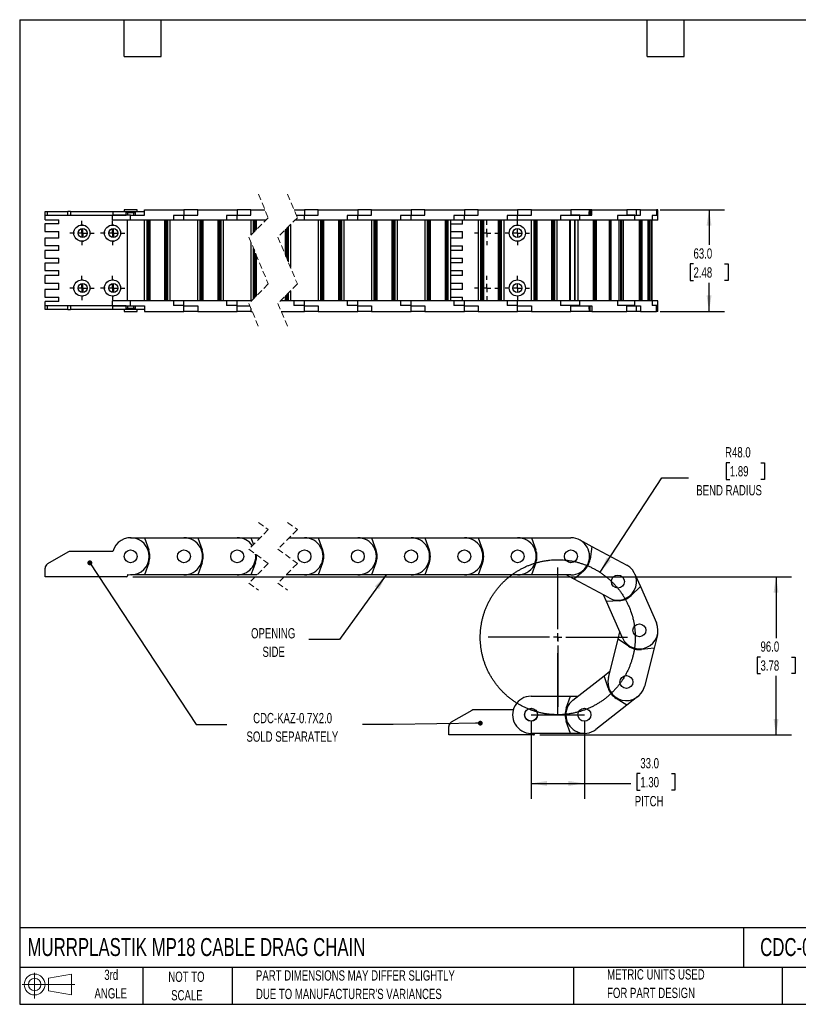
# Model space of a CAD drawing. Header units: millimetres. Extents: x 19 to 819, y 19 to 629.
# Tile 1 of 6: x 19 to 501, y 19 to 629. Entities that reach past the tile are written whole.
import ezdxf

# ---------------------------------------------------------------- set-up
doc = ezdxf.new("R2010")
doc.units = ezdxf.units.MM
doc.header["$LTSCALE"] = 3
doc.linetypes.add('CENTERX2', pattern=[20.32, 12.7, -2.54, 2.54, -2.54])
doc.linetypes.add('HIDDEN', pattern=[1.905, 1.27, -0.635])
doc.layers.add('CENTER', color=40, linetype='CENTERX2')
doc.layers.add('SLD-DEFPOINTS', color=7, linetype='Continuous')
doc.layers.add('DIMENSIONS', color=140, linetype='Continuous', lineweight=25)
doc.layers.add('TEXT', color=140, linetype='Continuous', lineweight=25)
doc.styles.add('SLDTEXTSTYLE0', font='TXT', dxfattribs={"width": 0.7})
doc.dimstyles.new('SLDDIMSTYLE0', dxfattribs={"dimtxt": 6.474023, "dimasz": 9.906, "dimexe": 0, "dimexo": 0.0625, "dimgap": 1.618506, "dimtad": 0, "dimtih": 1, "dimtoh": 1, "dimrnd": 1e-09, "dimzin": 4, "dimdsep": 46, "dimtxsty": 'SLDTEXTSTYLE0', "dimsah": 1, "dimcen": 0, "dimadec": 0, "dimazin": 1, "dimtfac": 1, "dimtofl": 0, "dimtmove": 0, "dimatfit": 3, "dimfxl": 0, "dimfrac": 2, "dimtolj": 1, "dimtzin": 12, "dimarcsym": 0})
doc.dimstyles.new('SLDDIMSTYLE1', dxfattribs={"dimtxt": 6.474023, "dimasz": 9.906, "dimexe": 0, "dimexo": 0.0625, "dimgap": 1.618506, "dimtad": 0, "dimtih": 1, "dimtoh": 1, "dimrnd": 1e-09, "dimzin": 4, "dimdsep": 46, "dimtxsty": 'SLDTEXTSTYLE0', "dimsah": 1, "dimcen": 0.09, "dimadec": 0, "dimazin": 1, "dimtfac": 1, "dimtofl": 0, "dimtmove": 0, "dimatfit": 3, "dimfxl": 0, "dimfrac": 2, "dimtolj": 1, "dimtzin": 12, "dimarcsym": 0})
doc.dimstyles.new('SLDDIMSTYLE2', dxfattribs={"dimtxt": 0.18, "dimasz": 3.048, "dimexe": 0, "dimexo": 0.0625, "dimgap": 0, "dimtad": 0, "dimtih": 1, "dimtoh": 1, "dimdec": 0, "dimrnd": 1e-09, "dimzin": 0, "dimdsep": 46, "dimtxsty": 'Standard', "dimblk1": 'DOT', "dimblk2": 'DOT', "dimsah": 1, "dimcen": 0.09, "dimadec": 0, "dimazin": 0, "dimtfac": 3.048, "dimtdec": 0, "dimtofl": 0, "dimtmove": 0, "dimatfit": 3, "dimldrblk": 'DOT', "dimfxl": 0, "dimfrac": 2, "dimtolj": 1, "dimtzin": 0, "dimarcsym": 0})
doc.dimstyles.new('SLDDIMSTYLE3', dxfattribs={"dimtxt": 0.18, "dimasz": 9.906, "dimexe": 0, "dimexo": 0.0625, "dimgap": 0, "dimtad": 0, "dimtih": 1, "dimtoh": 1, "dimdec": 0, "dimrnd": 1e-09, "dimzin": 0, "dimdsep": 46, "dimtxsty": 'Standard', "dimsah": 1, "dimcen": 0.09, "dimadec": 0, "dimazin": 0, "dimtfac": 9.906, "dimtdec": 0, "dimtofl": 0, "dimtmove": 0, "dimatfit": 3, "dimfxl": 0, "dimfrac": 2, "dimtolj": 1, "dimtzin": 0, "dimarcsym": 0})

# ---------------------------------------------------------------- blocks, each defined once
blk = doc.blocks.new('Block11')
at = {"color": 7, "linetype": 'Continuous', "lineweight": 18}
for p, q in [((7.77, 15.93), (7.77, 0)), ((16.44, 12.5), (30.53, 15.1)), ((16.44, 4.79), (16.44, 12.5)), ((30.53, 15.1), (30.53, 2.19)), ((0, 8.65), (32.62, 8.65)), ((16.44, 4.79), (30.53, 2.19))]:
    blk.add_line(p, q, dxfattribs=at)
for radius in [6.45, 3.86]:
    blk.add_circle((7.77, 8.65), radius, dxfattribs=at)
blk = doc.blocks.new('Block12')
at = {"layer": 'SLD-DEFPOINTS'}
blk.add_blockref('Block11', (0, 0), dxfattribs=at)
blk = doc.blocks.new('SW_BROKEN_VIEW_0')
at = {"color": 0, "linetype": 'CENTERX2'}
for p, q in [((16.5, 0), (16.5, 48)), ((0, 0), (33, 0))]:
    blk.add_line(p, q, dxfattribs=at)
at = {"color": 0}
blk.add_open_spline([(62.4, 62.03), (61.76, 64), (61.03, 65.93), (60.21, 67.83), (59.32, 69.69), (58.35, 71.51), (57.3, 73.29), (56.17, 75.02), (54.97, 76.7), (53.7, 78.33), (52.36, 79.9), (50.96, 81.42), (49.49, 82.87), (47.96, 84.26), (46.37, 85.58), (44.72, 86.83), (43.03, 88), (41.28, 89.11), (39.49, 90.14), (37.66, 91.09), (35.78, 91.96), (33.87, 92.75), (31.93, 93.45), (29.96, 94.07), (27.97, 94.61), (25.95, 95.06), (23.92, 95.42), (21.87, 95.7), (19.81, 95.89), (17.75, 95.98), (15.69, 95.99), (13.62, 95.91), (11.56, 95.75), (9.51, 95.49), (7.48, 95.14), (5.46, 94.71), (3.46, 94.19), (1.48, 93.59), (-0.47, 92.9), (-2.38, 92.13), (-4.26, 91.28), (-6.11, 90.34), (-7.91, 89.33), (-9.66, 88.24), (-11.37, 87.08), (-13.02, 85.85), (-14.63, 84.54), (-16.17, 83.17), (-17.65, 81.73), (-19.07, 80.23), (-20.42, 78.67), (-21.71, 77.05), (-22.92, 75.38), (-24.07, 73.66), (-25.13, 71.89), (-26.12, 70.08), (-27.03, 68.22), (-27.86, 66.33), (-28.61, 64.41), (-29.27, 62.45), (-29.85, 60.47), (-30.35, 58.46), (-30.75, 56.44), (-31.07, 54.4), (-31.3, 52.34), (-31.45, 50.28), (-31.5, 48.22), (-31.46, 46.15), (-31.34, 44.09), (-31.13, 42.04), (-30.83, 39.99), (-30.44, 37.96), (-29.96, 35.95), (-29.4, 33.97), (-28.76, 32), (-28.03, 30.07), (-27.21, 28.17), (-26.32, 26.31), (-25.35, 24.49), (-24.3, 22.71), (-23.17, 20.98), (-21.97, 19.3), (-20.7, 17.67), (-19.36, 16.1), (-17.96, 14.58), (-16.49, 13.13), (-14.96, 11.74), (-13.37, 10.42), (-11.72, 9.17), (-10.03, 8), (-8.28, 6.89), (-6.49, 5.86), (-4.66, 4.91), (-2.78, 4.04), (-0.87, 3.25), (1.07, 2.55), (3.04, 1.93), (5.03, 1.39), (7.05, 0.94), (9.08, 0.58), (11.13, 0.3), (13.19, 0.11), (15.25, 0.02), (17.31, 0.01), (19.38, 0.09), (21.44, 0.25), (23.49, 0.51), (25.52, 0.86), (27.54, 1.29), (29.54, 1.81), (31.52, 2.41), (33.47, 3.1), (35.38, 3.87), (37.26, 4.72), (39.11, 5.66), (40.91, 6.67), (42.66, 7.76), (44.37, 8.92), (46.02, 10.15), (47.63, 11.46), (49.17, 12.83), (50.65, 14.27), (52.07, 15.77), (53.42, 17.33), (54.71, 18.95), (55.92, 20.62), (57.07, 22.34), (58.13, 24.11), (59.12, 25.92), (60.03, 27.78), (60.86, 29.67), (61.61, 31.59), (62.27, 33.55), (62.85, 35.53), (63.35, 37.54), (63.75, 39.56), (64.07, 41.6), (64.3, 43.66), (64.45, 45.72), (64.5, 47.78), (64.46, 49.85), (64.34, 51.91), (64.13, 53.96), (63.83, 56.01), (63.44, 58.04), (62.96, 60.05), (62.4, 62.03), (62.6, 61.37), (62.4, 62.03)], degree=3, knots=[0, 0, 0, 0, 0.006849, 0.013699, 0.020548, 0.027397, 0.034247, 0.041096, 0.047945, 0.054795, 0.061644, 0.068493, 0.075342, 0.082192, 0.089041, 0.09589, 0.10274, 0.109589, 0.116438, 0.123288, 0.130137, 0.136986, 0.143836, 0.150685, 0.157534, 0.164384, 0.171233, 0.178082, 0.184932, 0.191781, 0.19863, 0.205479, 0.212329, 0.219178, 0.226027, 0.232877, 0.239726, 0.246575, 0.253425, 0.260274, 0.267123, 0.273973, 0.280822, 0.287671, 0.294521, 0.30137, 0.308219, 0.315069, 0.321918, 0.328767, 0.335616, 0.342466, 0.349315, 0.356164, 0.363014, 0.369863, 0.376712, 0.383562, 0.390411, 0.39726, 0.40411, 0.410959, 0.417808, 0.424658, 0.431507, 0.438356, 0.445205, 0.452055, 0.458904, 0.465753, 0.472603, 0.479452, 0.486301, 0.493151, 0.5, 0.506849, 0.513699, 0.520548, 0.527397, 0.534247, 0.541096, 0.547945, 0.554795, 0.561644, 0.568493, 0.575342, 0.582192, 0.589041, 0.59589, 0.60274, 0.609589, 0.616438, 0.623288, 0.630137, 0.636986, 0.643836, 0.650685, 0.657534, 0.664384, 0.671233, 0.678082, 0.684931, 0.691781, 0.69863, 0.705479, 0.712329, 0.719178, 0.726027, 0.732877, 0.739726, 0.746575, 0.753425, 0.760274, 0.767123, 0.773973, 0.780822, 0.787671, 0.794521, 0.80137, 0.808219, 0.815068, 0.821918, 0.828767, 0.835616, 0.842466, 0.849315, 0.856164, 0.863014, 0.869863, 0.876712, 0.883562, 0.890411, 0.89726, 0.90411, 0.910959, 0.917808, 0.924658, 0.931507, 0.938356, 0.945205, 0.952055, 0.958904, 0.965753, 0.972603, 0.979452, 0.986301, 0.993151, 1, 1, 1, 1], dxfattribs=at)
blk = doc.blocks.new('_D')
at = {"layer": 'DIMENSIONS'}
for p, q in [((458.83, 354.36), (456.65, 354.36)), ((456.65, 354.36), (456.65, 344.07)), ((478.06, 354.36), (480.24, 354.36)), ((480.24, 354.36), (480.24, 344.07)), ((378.5, 286.51), (416.63, 344.95)), ((416.63, 344.95), (433.3, 344.95)), ((456.65, 344.07), (458.83, 344.07)), ((480.24, 344.07), (478.06, 344.07))]:
    blk.add_line(p, q, dxfattribs=at)
blk.add_solid([(378.5, 286.51), (385.19, 293.97), (382.64, 295.64)], dxfattribs=at)
at = {"layer": 'DIMENSIONS', "char_height": 6.35, "attachment_point": 1, "style": 'SLDTEXTSTYLE0'}
for s, insert in [('R48.0', (455.88, 363.99)), ('1.89', (458.83, 352.25)), ('BEND RADIUS', (438.07, 340.51))]:
    blk.add_mtext(s, dxfattribs=dict(at, insert=insert))
blk = doc.blocks.new('_D_1')
at = {"layer": 'DIMENSIONS'}
for p, q in [((335.77, 194.5), (335.77, 146.28)), ((368.77, 194.5), (368.77, 146.28)), ((403.4, 161.86), (401.23, 161.86)), ((401.23, 161.86), (401.23, 151.57)), ((422.64, 161.86), (424.82, 161.86)), ((424.82, 161.86), (424.82, 151.57)), ((335.77, 155.81), (368.77, 155.81)), ((368.77, 155.81), (397.61, 155.81)), ((401.23, 151.57), (403.4, 151.57)), ((424.82, 151.57), (422.64, 151.57))]:
    blk.add_line(p, q, dxfattribs=at)
for points in [[(335.77, 155.81), (345.68, 154.28), (345.68, 157.33)], [(368.77, 155.81), (358.86, 157.33), (358.86, 154.28)]]:
    blk.add_solid(points, dxfattribs=at)
at = {"layer": 'DIMENSIONS', "char_height": 6.35, "attachment_point": 1, "style": 'SLDTEXTSTYLE0'}
for s, insert in [('33.0', (403.4, 171.5)), ('1.30', (403.4, 159.76)), ('PITCH', (399.93, 148.02))]:
    blk.add_mtext(s, dxfattribs=dict(at, insert=insert))
blk = doc.blocks.new('_D_2')
at = {"layer": 'DIMENSIONS'}
for p, q in [((89.07, 283.8), (496.98, 283.8)), ((487.46, 283.8), (487.46, 245.81)), ((477.84, 234.07), (475.66, 234.07)), ((475.66, 234.07), (475.66, 223.78)), ((497.08, 234.07), (499.25, 234.07)), ((499.25, 234.07), (499.25, 223.78)), ((475.66, 223.78), (477.84, 223.78)), ((487.46, 185.81), (487.46, 222.33)), ((499.25, 223.78), (497.08, 223.78)), ((341.08, 185.81), (496.98, 185.81))]:
    blk.add_line(p, q, dxfattribs=at)
for points in [[(487.46, 283.8), (485.93, 273.9), (488.98, 273.9)], [(487.46, 185.81), (488.98, 195.71), (485.93, 195.71)]]:
    blk.add_solid(points, dxfattribs=at)
at = {"layer": 'DIMENSIONS', "char_height": 6.35, "attachment_point": 1, "style": 'SLDTEXTSTYLE0'}
for s, insert in [('96.0', (477.84, 243.71)), ('3.78', (477.84, 231.97))]:
    blk.add_mtext(s, dxfattribs=dict(at, insert=insert))
blk = doc.blocks.new('_Dot')
at = {"color": 0, "linetype": 'ByBlock', "lineweight": -2}
blk.add_line((-0.5, 0), (-1, 0), dxfattribs=at)
at = {"color": 0, "linetype": 'ByBlock', "const_width": 0.5}
blk.add_lwpolyline([(-0.25, 0, 1), (0.25, 0, 1)], format="xyb", close=True, dxfattribs=at)
blk = doc.blocks.new('SW_CENTERMARKSYMBOL_0')
at = {"layer": 'CENTER', "color": 0}
for p, q in [((0, 5.08), (0, 50.54)), ((-5.08, 0), (-50.54, 0)), ((0, 0), (-2.54, 0)), ((0, 0), (0, 2.54)), ((0, 0), (0, -2.54)), ((0, 0), (2.54, 0)), ((5.08, 0), (50.54, 0)), ((0, -5.08), (0, -50.54))]:
    blk.add_line(p, q, dxfattribs=at)
blk = doc.blocks.new('_D_6')
at = {"layer": 'DIMENSIONS'}
for p, q in [((415.73, 511.03), (455.49, 511.03)), ((445.96, 511.03), (445.96, 489.18)), ((436.34, 477.45), (434.17, 477.45)), ((434.17, 477.45), (434.17, 467.16)), ((455.58, 477.45), (457.76, 477.45)), ((457.76, 477.45), (457.76, 467.16)), ((434.17, 467.16), (436.34, 467.16)), ((445.96, 448.03), (445.96, 465.71)), ((457.76, 467.16), (455.58, 467.16)), ((415.73, 448.03), (455.49, 448.03))]:
    blk.add_line(p, q, dxfattribs=at)
for points in [[(445.96, 511.03), (444.44, 501.12), (447.49, 501.12)], [(445.96, 448.03), (447.49, 457.93), (444.44, 457.93)]]:
    blk.add_solid(points, dxfattribs=at)
at = {"layer": 'DIMENSIONS', "char_height": 6.35, "attachment_point": 1, "style": 'SLDTEXTSTYLE0'}
for s, insert in [('63.0', (436.34, 487.08)), ('2.48', (436.34, 475.34))]:
    blk.add_mtext(s, dxfattribs=dict(at, insert=insert))
blk = doc.blocks.new('SW_CENTERMARKSYMBOL_1')
at = {"layer": 'CENTER', "color": 0}
for p, q in [((0, 5.08), (0, 7.54)), ((-5.08, 0), (-7.54, 0)), ((0, 0), (-2.54, 0)), ((0, 0), (0, 2.54)), ((0, 0), (0, -2.54)), ((0, 0), (2.54, 0)), ((5.08, 0), (7.54, 0)), ((0, -5.08), (0, -7.54))]:
    blk.add_line(p, q, dxfattribs=at)
blk = doc.blocks.new('SW_CENTERMARKSYMBOL_2')
at = {"layer": 'CENTER', "color": 0}
for p, q in [((0, 5.08), (0, 7.54)), ((-5.08, 0), (-7.54, 0)), ((0, 0), (-2.54, 0)), ((0, 0), (0, 2.54)), ((0, 0), (0, -2.54)), ((0, 0), (2.54, 0)), ((5.08, 0), (7.54, 0)), ((0, -5.08), (0, -7.54))]:
    blk.add_line(p, q, dxfattribs=at)
blk = doc.blocks.new('SW_CENTERMARKSYMBOL_3')
at = {"layer": 'CENTER', "color": 0}
for p, q in [((0, 5.08), (0, 7.54)), ((-5.08, 0), (-7.54, 0)), ((0, 0), (-2.54, 0)), ((0, 0), (0, 2.54)), ((0, 0), (0, -2.54)), ((0, 0), (2.54, 0)), ((5.08, 0), (7.54, 0)), ((0, -5.08), (0, -7.54))]:
    blk.add_line(p, q, dxfattribs=at)
blk = doc.blocks.new('SW_CENTERMARKSYMBOL_4')
at = {"layer": 'CENTER', "color": 0}
for p, q in [((0, 5.08), (0, 7.54)), ((-5.08, 0), (-7.54, 0)), ((0, 0), (-2.54, 0)), ((0, 0), (0, 2.54)), ((0, 0), (0, -2.54)), ((0, 0), (2.54, 0)), ((5.08, 0), (7.54, 0)), ((0, -5.08), (0, -7.54))]:
    blk.add_line(p, q, dxfattribs=at)
blk = doc.blocks.new('SW_CENTERMARKSYMBOL_5')
at = {"layer": 'CENTER', "color": 0}
for p, q in [((-5.08, 0), (-5.34, 0)), ((0, 0), (-2.54, 0)), ((0, 5.08), (0, 5.34)), ((0, 0), (0, 2.54)), ((0, 0), (0, -2.54)), ((0, 0), (2.54, 0)), ((5.08, 0), (5.34, 0)), ((0, -5.08), (0, -5.34))]:
    blk.add_line(p, q, dxfattribs=at)
blk = doc.blocks.new('SW_CENTERMARKSYMBOL_6')
at = {"layer": 'CENTER', "color": 0}
for p, q in [((-5.08, 0), (-5.34, 0)), ((0, 0), (-2.54, 0)), ((0, 5.08), (0, 5.34)), ((0, 0), (0, 2.54)), ((0, 0), (0, -2.54)), ((0, 0), (2.54, 0)), ((5.08, 0), (5.34, 0)), ((0, -5.08), (0, -5.34))]:
    blk.add_line(p, q, dxfattribs=at)
blk = doc.blocks.new('SW_CENTERMARKSYMBOL_7')
at = {"layer": 'CENTER', "color": 0}
for p, q in [((-5.08, 0), (-5.34, 0)), ((0, 0), (-2.54, 0)), ((0, 5.08), (0, 5.34)), ((0, 0), (0, 2.54)), ((0, 0), (0, -2.54)), ((0, 0), (2.54, 0)), ((5.08, 0), (5.34, 0)), ((0, -5.08), (0, -5.34))]:
    blk.add_line(p, q, dxfattribs=at)
blk = doc.blocks.new('SW_CENTERMARKSYMBOL_8')
at = {"layer": 'CENTER', "color": 0}
for p, q in [((-5.08, 0), (-5.34, 0)), ((0, 0), (-2.54, 0)), ((0, 5.08), (0, 5.34)), ((0, 0), (0, 2.54)), ((0, 0), (0, -2.54)), ((0, 0), (2.54, 0)), ((5.08, 0), (5.34, 0)), ((0, -5.08), (0, -5.34))]:
    blk.add_line(p, q, dxfattribs=at)
blk = doc.blocks.new('SW_CENTERMARKSYMBOL_9')
at = {"layer": 'CENTER', "color": 0}
for p, q in [((0, 5.08), (0, 7.54)), ((-5.08, 0), (-7.54, 0)), ((0, 0), (-2.54, 0)), ((0, 0), (0, 2.54)), ((0, 0), (0, -2.54)), ((0, 0), (2.54, 0)), ((5.08, 0), (7.54, 0)), ((0, -5.08), (0, -7.54))]:
    blk.add_line(p, q, dxfattribs=at)
blk = doc.blocks.new('SW_CENTERMARKSYMBOL_10')
at = {"layer": 'CENTER', "color": 0}
for p, q in [((0, 5.08), (0, 7.54)), ((-5.08, 0), (-7.54, 0)), ((0, 0), (-2.54, 0)), ((0, 0), (0, 2.54)), ((0, 0), (0, -2.54)), ((0, 0), (2.54, 0)), ((5.08, 0), (7.54, 0)), ((0, -5.08), (0, -7.54))]:
    blk.add_line(p, q, dxfattribs=at)
blk = doc.blocks.new('SW_CENTERMARKSYMBOL_11')
at = {"layer": 'CENTER', "color": 0}
for p, q in [((0, 5.08), (0, 7.54)), ((-5.08, 0), (-7.54, 0)), ((0, 0), (-2.54, 0)), ((0, 0), (0, 2.54)), ((0, 0), (0, -2.54)), ((0, 0), (2.54, 0)), ((5.08, 0), (7.54, 0)), ((0, -5.08), (0, -7.54))]:
    blk.add_line(p, q, dxfattribs=at)
blk = doc.blocks.new('SW_CENTERMARKSYMBOL_12')
at = {"layer": 'CENTER', "color": 0}
for p, q in [((0, 5.08), (0, 7.54)), ((-5.08, 0), (-7.54, 0)), ((0, 0), (-2.54, 0)), ((0, 0), (0, 2.54)), ((0, 0), (0, -2.54)), ((0, 0), (2.54, 0)), ((5.08, 0), (7.54, 0)), ((0, -5.08), (0, -7.54))]:
    blk.add_line(p, q, dxfattribs=at)

msp = doc.modelspace()

# ---------------------------------------------------------------- linework, layer by layer
at = {"color": 7, "linetype": 'HIDDEN', "lineweight": 18}
for p, q in [((166.995, 520.551), (172.995, 506.039)), ((184.995, 520.551), (190.995, 506.039)), ((172.995, 506.039), (160.995, 494.039)), ((190.995, 506.039), (178.995, 494.039)), ((160.995, 494.039), (172.995, 465.014)), ((178.995, 494.039), (190.995, 465.014)), ((172.995, 465.014), (160.995, 453.014)), ((190.995, 465.014), (178.995, 453.014)), ((160.995, 453.014), (166.995, 438.501)), ((178.995, 453.014), (184.995, 438.501)), ((166.995, 317.428), (172.995, 312.915)), ((184.995, 317.428), (190.995, 312.915)), ((172.995, 312.915), (160.995, 300.915)), ((190.995, 312.915), (178.995, 300.915)), ((160.995, 300.915), (172.995, 291.89)), ((178.995, 300.915), (190.995, 291.89)), ((172.995, 291.89), (160.995, 279.89)), ((190.995, 291.89), (178.995, 279.89)), ((160.995, 279.89), (166.995, 275.378)), ((178.995, 279.89), (184.995, 275.378))]:
    msp.add_line(p, q, dxfattribs=at)
for p, q in [((34.762, 507.526), (34.762, 509.876)), ((34.762, 509.876), (36.262, 509.876)), ((34.762, 507.526), (36.262, 507.526)), ((34.762, 504.776), (34.762, 507.526)), ((36.262, 507.526), (36.262, 509.876)), ((36.262, 509.876), (48.964, 509.876)), ((36.262, 507.526), (48.964, 507.526)), ((48.964, 507.526), (48.964, 509.876)), ((50.464, 509.876), (48.964, 509.876)), ((48.964, 507.526), (50.464, 507.526)), ((50.464, 509.876), (50.464, 507.526)), ((50.464, 509.876), (76.66, 509.876)), ((50.464, 507.526), (76.66, 507.526)), ((76.436, 504.526), (76.436, 507.526)), ((76.66, 509.876), (76.66, 507.526)), ((76.66, 509.876), (96.293, 509.876)), ((76.66, 507.526), (85.012, 507.526)), ((87.762, 507.526), (76.66, 507.526)), ((83.762, 511.026), (83.762, 509.876)), ((91.762, 511.026), (83.762, 511.026)), ((85.012, 509.276), (90.512, 509.276)), ((85.012, 507.526), (85.012, 509.276)), ((85.812, 509.276), (85.812, 507.526)), ((87.762, 504.526), (87.762, 507.526)), ((87.762, 507.526), (96.293, 507.526)), ((89.712, 507.526), (89.712, 509.276)), ((90.512, 509.276), (90.512, 507.526)), ((91.762, 509.876), (91.762, 511.026)), ((96.293, 507.526), (96.293, 511.026)), ((96.293, 511.026), (120.762, 511.026)), ((114.226, 507.326), (114.226, 504.526)), ((120.762, 507.326), (114.226, 507.326)), ((120.762, 511.026), (120.762, 507.326)), ((129.293, 511.026), (120.762, 511.026)), ((120.762, 504.526), (120.762, 507.526)), ((120.762, 507.526), (129.293, 507.526)), ((129.293, 507.526), (129.293, 511.026)), ((129.293, 511.026), (153.762, 511.026)), ((147.226, 507.326), (147.226, 504.526)), ((153.762, 507.326), (147.226, 507.326)), ((153.762, 511.026), (153.762, 507.326)), ((162.293, 511.026), (153.762, 511.026)), ((153.762, 504.526), (153.762, 507.526)), ((153.762, 507.526), (162.293, 507.526)), ((162.293, 507.526), (162.293, 511.026)), ((162.293, 511.026), (170.933, 511.026)), ((188.933, 511.026), (195.442, 511.026)), ((195.442, 507.326), (190.463, 507.326)), ((195.442, 511.026), (195.442, 507.326)), ((203.973, 511.026), (195.442, 511.026)), ((195.442, 504.526), (195.442, 507.526)), ((195.442, 507.526), (203.973, 507.526)), ((203.973, 507.526), (203.973, 511.026)), ((203.973, 511.026), (228.442, 511.026)), ((221.906, 507.326), (221.906, 504.526)), ((228.442, 507.326), (221.906, 507.326)), ((228.442, 511.026), (228.442, 507.326)), ((236.973, 511.026), (228.442, 511.026)), ((228.442, 504.526), (228.442, 507.526)), ((228.442, 507.526), (236.973, 507.526)), ((236.973, 507.526), (236.973, 511.026)), ((236.973, 511.026), (261.442, 511.026)), ((254.906, 507.326), (254.906, 504.526)), ((261.442, 507.326), (254.906, 507.326)), ((261.442, 511.026), (261.442, 507.326)), ((269.973, 511.026), (261.442, 511.026)), ((261.442, 504.526), (261.442, 507.526)), ((261.442, 507.526), (269.973, 507.526)), ((269.973, 507.526), (269.973, 511.026)), ((269.973, 511.026), (294.442, 511.026)), ((287.906, 507.326), (287.906, 504.526)), ((294.442, 507.326), (287.906, 507.326)), ((294.442, 511.026), (294.442, 507.326)), ((302.973, 511.026), (294.442, 511.026)), ((294.442, 504.526), (294.442, 507.526)), ((294.442, 507.526), (302.973, 507.526)), ((302.973, 507.526), (302.973, 511.026)), ((302.973, 511.026), (327.442, 511.026)), ((320.906, 507.326), (320.906, 504.526)), ((327.442, 507.326), (320.906, 507.326)), ((327.442, 511.026), (327.442, 507.326)), ((335.973, 511.026), (327.442, 511.026)), ((327.442, 504.526), (327.442, 507.526)), ((327.442, 507.526), (335.973, 507.526)), ((335.973, 507.526), (335.973, 511.026)), ((335.973, 511.026), (360.442, 511.026)), ((353.906, 507.326), (353.906, 504.526)), ((360.442, 507.326), (353.906, 507.326)), ((360.442, 511.026), (360.442, 507.326)), ((371.942, 511.026), (360.442, 511.026)), ((365.883, 507.326), (360.442, 507.326)), ((365.883, 507.526), (360.535, 507.526)), ((365.883, 504.526), (365.883, 507.526)), ((365.883, 507.526), (373.399, 507.526)), ((371.768, 509.726), (371.942, 509.726)), ((371.768, 507.526), (371.768, 509.726)), ((371.942, 509.726), (371.942, 511.026)), ((372.269, 511.026), (371.942, 511.026)), ((372.269, 511.026), (372.269, 507.526)), ((373.399, 511.026), (372.269, 511.026)), ((373.399, 507.526), (373.399, 511.026)), ((373.399, 511.026), (394.956, 511.026)), ((389.198, 507.326), (389.198, 504.526)), ((394.956, 507.326), (389.198, 507.326)), ((394.956, 511.026), (394.956, 507.326)), ((401.015, 511.026), (394.956, 511.026)), ((400.035, 507.526), (394.956, 507.526)), ((400.035, 507.326), (394.956, 507.326)), ((400.035, 504.526), (400.035, 507.526)), ((400.035, 507.526), (403.481, 507.526)), ((401.015, 507.526), (401.015, 511.026)), ((403.481, 511.026), (401.015, 511.026)), ((403.481, 507.526), (403.481, 511.026)), ((403.481, 511.026), (413.364, 511.026)), ((410.724, 507.326), (410.724, 504.526)), ((413.364, 507.326), (410.724, 507.326)), ((413.364, 511.026), (413.364, 507.326)), ((414.344, 511.026), (413.364, 511.026)), ((414.344, 507.526), (413.364, 507.526)), ((414.344, 507.326), (413.364, 507.326)), ((414.344, 507.326), (414.344, 511.026)), ((414.344, 504.526), (414.344, 507.526)), ((34.562, 502.176), (34.562, 497.476)), ((43.262, 502.176), (34.562, 502.176)), ((34.762, 504.776), (43.262, 504.776)), ((43.262, 502.176), (43.262, 504.776)), ((87.762, 504.526), (76.436, 504.526)), ((85.762, 454.526), (85.762, 504.526)), ((114.226, 504.526), (87.762, 504.526)), ((96.412, 454.526), (96.412, 504.526)), ((97.912, 454.526), (97.912, 504.526)), ((98.161, 504.526), (98.161, 454.526)), ((98.461, 454.526), (98.461, 504.526)), ((99.092, 454.526), (99.092, 504.526)), ((99.287, 504.526), (99.287, 454.526)), ((99.762, 454.526), (99.762, 504.526)), ((108.762, 504.526), (108.762, 454.526)), ((109.236, 454.526), (109.236, 504.526)), ((109.432, 504.526), (109.432, 454.526)), ((110.062, 504.526), (110.062, 454.526)), ((110.362, 454.526), (110.362, 504.526)), ((110.612, 504.526), (110.612, 454.526)), ((112.112, 504.526), (112.112, 454.526)), ((120.762, 504.526), (114.226, 504.526)), ((147.226, 504.526), (120.762, 504.526)), ((129.412, 454.526), (129.412, 504.526)), ((130.912, 454.526), (130.912, 504.526)), ((131.161, 504.526), (131.161, 454.526)), ((131.461, 454.526), (131.461, 504.526)), ((132.092, 454.526), (132.092, 504.526)), ((132.287, 504.526), (132.287, 454.526)), ((132.762, 454.526), (132.762, 504.526)), ((141.762, 504.526), (141.762, 454.526)), ((142.236, 454.526), (142.236, 504.526)), ((142.432, 504.526), (142.432, 454.526)), ((143.062, 504.526), (143.062, 454.526)), ((143.362, 454.526), (143.362, 504.526)), ((143.612, 504.526), (143.612, 454.526)), ((145.112, 504.526), (145.112, 454.526)), ((153.762, 504.526), (147.226, 504.526)), ((171.483, 504.526), (153.762, 504.526)), ((162.412, 495.455), (162.412, 504.526)), ((163.912, 496.955), (163.912, 504.526)), ((164.161, 504.526), (164.161, 497.205)), ((164.461, 497.505), (164.461, 504.526)), ((165.092, 498.135), (165.092, 504.526)), ((165.287, 504.526), (165.287, 498.33)), ((165.762, 498.805), (165.762, 504.526)), ((185.043, 479.411), (185.043, 500.086)), ((185.292, 500.335), (185.292, 478.808)), ((186.792, 501.835), (186.792, 475.18)), ((195.442, 504.526), (189.483, 504.526)), ((221.906, 504.526), (195.442, 504.526)), ((204.092, 454.526), (204.092, 504.526)), ((205.592, 454.526), (205.592, 504.526)), ((205.842, 504.526), (205.842, 454.526)), ((206.142, 454.526), (206.142, 504.526)), ((206.772, 454.526), (206.772, 504.526)), ((206.968, 504.526), (206.968, 454.526)), ((207.442, 454.526), (207.442, 504.526)), ((216.442, 504.526), (216.442, 454.526)), ((216.917, 454.526), (216.917, 504.526)), ((217.112, 504.526), (217.112, 454.526)), ((217.743, 504.526), (217.743, 454.526)), ((218.043, 454.526), (218.043, 504.526)), ((218.292, 504.526), (218.292, 454.526)), ((219.792, 504.526), (219.792, 454.526)), ((228.442, 504.526), (221.906, 504.526)), ((254.906, 504.526), (228.442, 504.526)), ((237.092, 454.526), (237.092, 504.526)), ((238.592, 454.526), (238.592, 504.526)), ((238.842, 504.526), (238.842, 454.526)), ((239.142, 454.526), (239.142, 504.526)), ((239.772, 454.526), (239.772, 504.526)), ((239.968, 504.526), (239.968, 454.526)), ((240.442, 454.526), (240.442, 504.526)), ((249.442, 504.526), (249.442, 454.526)), ((249.917, 454.526), (249.917, 504.526)), ((250.112, 504.526), (250.112, 454.526)), ((250.743, 504.526), (250.743, 454.526)), ((251.043, 454.526), (251.043, 504.526)), ((251.292, 504.526), (251.292, 454.526)), ((252.792, 504.526), (252.792, 454.526)), ((261.442, 504.526), (254.906, 504.526)), ((287.906, 504.526), (261.442, 504.526)), ((270.092, 454.526), (270.092, 504.526)), ((271.592, 454.526), (271.592, 504.526)), ((271.842, 504.526), (271.842, 454.526)), ((272.142, 454.526), (272.142, 504.526)), ((272.772, 454.526), (272.772, 504.526)), ((272.968, 504.526), (272.968, 454.526)), ((273.442, 454.526), (273.442, 504.526)), ((282.442, 504.526), (282.442, 454.526)), ((282.917, 454.526), (282.917, 504.526)), ((283.112, 504.526), (283.112, 454.526)), ((283.743, 504.526), (283.743, 454.526)), ((284.043, 454.526), (284.043, 504.526)), ((284.292, 504.526), (284.292, 454.526)), ((285.792, 504.526), (285.792, 454.526)), ((293.269, 502.126), (285.792, 502.126)), ((294.442, 504.526), (287.906, 504.526)), ((293.269, 502.126), (293.269, 504.526)), ((320.906, 504.526), (294.442, 504.526)), ((303.092, 454.526), (303.092, 504.526)), ((304.592, 454.526), (304.592, 504.526)), ((304.842, 504.526), (304.842, 454.526)), ((305.142, 454.526), (305.142, 504.526)), ((305.772, 454.526), (305.772, 504.526)), ((305.968, 504.526), (305.968, 454.526)), ((306.442, 454.526), (306.442, 504.526)), ((315.442, 504.526), (315.442, 454.526)), ((315.917, 454.526), (315.917, 504.526)), ((316.112, 504.526), (316.112, 454.526)), ((316.743, 504.526), (316.743, 454.526)), ((317.043, 454.526), (317.043, 504.526)), ((317.292, 504.526), (317.292, 454.526)), ((318.792, 504.526), (318.792, 454.526)), ((327.442, 504.526), (320.906, 504.526)), ((353.906, 504.526), (327.442, 504.526)), ((336.092, 454.526), (336.092, 504.526)), ((337.592, 454.526), (337.592, 504.526)), ((337.842, 504.526), (337.842, 454.526)), ((338.142, 454.526), (338.142, 504.526)), ((338.772, 454.526), (338.772, 504.526)), ((338.968, 504.526), (338.968, 454.526)), ((339.442, 454.526), (339.442, 504.526)), ((348.442, 504.526), (348.442, 454.526)), ((348.917, 454.526), (348.917, 504.526)), ((349.112, 504.526), (349.112, 454.526)), ((349.743, 504.526), (349.743, 454.526)), ((350.043, 454.526), (350.043, 504.526)), ((350.292, 504.526), (350.292, 454.526)), ((351.792, 504.526), (351.792, 454.526)), ((365.883, 504.526), (353.906, 504.526)), ((359.619, 504.526), (359.619, 454.526)), ((360.119, 454.526), (360.119, 504.526)), ((362.823, 504.526), (362.823, 454.526)), ((362.882, 454.526), (362.882, 504.526)), ((364.913, 454.526), (364.913, 504.526)), ((389.198, 504.526), (365.883, 504.526)), ((374.437, 504.526), (374.437, 454.526)), ((374.443, 454.526), (374.443, 504.526)), ((374.884, 454.526), (374.884, 504.526)), ((375.439, 454.526), (375.439, 504.526)), ((375.686, 504.526), (375.686, 454.526)), ((376.266, 454.526), (376.266, 504.526)), ((384.195, 504.526), (384.195, 454.526)), ((384.458, 454.526), (384.458, 504.526)), ((384.549, 504.526), (384.549, 454.526)), ((385.104, 504.526), (385.104, 454.526)), ((385.262, 454.526), (385.262, 504.526)), ((400.035, 504.526), (389.198, 504.526)), ((390.1, 504.526), (390.1, 454.526)), ((390.227, 454.526), (390.227, 504.526)), ((391.249, 454.526), (391.249, 504.526)), ((391.655, 454.526), (391.655, 504.526)), ((392.833, 454.526), (392.833, 504.526)), ((392.989, 454.526), (392.989, 504.526)), ((410.724, 504.526), (400.035, 504.526)), ((402.641, 504.526), (402.641, 454.526)), ((403.039, 454.526), (403.039, 504.526)), ((403.534, 454.526), (403.534, 504.526)), ((403.788, 454.526), (403.788, 504.526)), ((404.011, 504.526), (404.011, 454.526)), ((404.516, 454.526), (404.516, 504.526)), ((408.151, 504.526), (408.151, 454.526)), ((408.194, 454.526), (408.194, 504.526)), ((408.219, 504.526), (408.219, 454.526)), ((408.245, 454.526), (408.245, 504.526)), ((409.178, 454.526), (409.178, 504.526)), ((410.174, 454.526), (410.174, 504.526)), ((410.523, 454.526), (410.523, 504.526)), ((410.697, 454.526), (410.697, 504.526)), ((414.344, 504.526), (410.697, 504.526)), ((34.562, 497.476), (43.262, 497.476)), ((43.262, 493.476), (43.262, 497.476)), ((183.442, 498.485), (183.442, 483.283)), ((183.917, 482.135), (183.917, 498.96)), ((184.112, 499.155), (184.112, 481.662)), ((184.743, 499.786), (184.743, 480.137)), ((285.792, 497.426), (293.269, 497.426)), ((293.269, 493.426), (293.269, 497.426)), ((34.562, 493.476), (34.562, 488.776)), ((43.262, 493.476), (34.562, 493.476)), ((34.562, 488.776), (43.262, 488.776)), ((43.262, 485.776), (43.262, 488.776)), ((162.412, 454.526), (162.412, 490.612)), ((293.269, 493.426), (285.792, 493.426)), ((285.792, 488.726), (293.269, 488.726)), ((293.269, 485.726), (293.269, 488.726)), ((34.562, 485.776), (34.562, 481.076)), ((43.262, 485.776), (34.562, 485.776)), ((163.912, 455.93), (163.912, 486.984)), ((164.161, 486.381), (164.161, 456.18)), ((164.461, 456.48), (164.461, 485.655)), ((165.092, 457.11), (165.092, 484.13)), ((165.287, 483.658), (165.287, 457.305)), ((165.762, 457.78), (165.762, 482.51)), ((293.269, 485.726), (285.792, 485.726)), ((34.562, 481.076), (43.262, 481.076)), ((34.562, 477.976), (34.562, 473.276)), ((43.262, 477.976), (34.562, 477.976)), ((43.262, 477.976), (43.262, 481.076)), ((285.792, 481.026), (293.269, 481.026)), ((293.269, 478.026), (285.792, 478.026)), ((293.269, 478.026), (293.269, 481.026)), ((34.562, 473.276), (43.262, 473.276)), ((34.562, 470.276), (34.562, 465.576)), ((43.262, 470.276), (34.562, 470.276)), ((43.262, 470.276), (43.262, 473.276)), ((285.792, 473.326), (293.269, 473.326)), ((293.269, 470.326), (285.792, 470.326)), ((293.269, 470.326), (293.269, 473.326)), ((34.562, 465.576), (43.262, 465.576)), ((43.262, 461.576), (43.262, 465.576)), ((285.792, 465.626), (293.269, 465.626)), ((293.269, 461.626), (293.269, 465.626)), ((34.562, 461.576), (34.562, 456.876)), ((43.262, 461.576), (34.562, 461.576)), ((183.442, 457.46), (183.442, 454.526)), ((183.917, 454.526), (183.917, 457.935)), ((184.112, 458.13), (184.112, 454.526)), ((184.743, 458.761), (184.743, 454.526)), ((185.043, 454.526), (185.043, 459.061)), ((185.292, 459.31), (185.292, 454.526)), ((186.792, 460.81), (186.792, 454.526)), ((293.269, 461.626), (285.792, 461.626)), ((34.562, 456.876), (43.262, 456.876)), ((43.262, 454.276), (34.762, 454.276)), ((34.762, 451.526), (34.762, 454.276)), ((34.762, 449.176), (34.762, 451.526)), ((36.262, 451.526), (34.762, 451.526)), ((36.262, 449.176), (36.262, 451.526)), ((48.964, 451.526), (36.262, 451.526)), ((43.262, 454.276), (43.262, 456.876)), ((48.964, 449.176), (48.964, 451.526)), ((50.464, 451.526), (48.964, 451.526)), ((50.464, 451.526), (50.464, 449.176)), ((76.66, 451.526), (50.464, 451.526)), ((76.436, 451.526), (76.436, 454.526)), ((87.762, 454.526), (76.436, 454.526)), ((85.012, 451.526), (76.66, 451.526)), ((76.66, 449.176), (76.66, 451.526)), ((76.66, 451.526), (87.762, 451.526)), ((85.012, 449.776), (85.012, 451.526)), ((85.812, 451.526), (85.812, 449.776)), ((87.762, 451.526), (87.762, 454.526)), ((114.226, 454.526), (87.762, 454.526)), ((87.762, 451.526), (96.293, 451.526)), ((89.712, 449.776), (89.712, 451.526)), ((90.512, 451.526), (90.512, 449.776)), ((96.293, 451.526), (96.293, 448.026)), ((114.226, 454.526), (114.226, 451.726)), ((120.762, 454.526), (114.226, 454.526)), ((120.762, 451.726), (114.226, 451.726)), ((120.762, 451.526), (120.762, 454.526)), ((147.226, 454.526), (120.762, 454.526)), ((120.762, 448.026), (120.762, 451.726)), ((120.762, 451.526), (129.293, 451.526)), ((129.293, 451.526), (129.293, 448.026)), ((147.226, 454.526), (147.226, 451.726)), ((153.762, 454.526), (147.226, 454.526)), ((153.762, 451.726), (147.226, 451.726)), ((153.762, 451.526), (153.762, 454.526)), ((162.508, 454.526), (153.762, 454.526)), ((153.762, 448.026), (153.762, 451.726)), ((153.762, 451.526), (161.61, 451.526)), ((188.906, 454.526), (180.508, 454.526)), ((188.906, 454.526), (188.906, 451.726)), ((195.442, 454.526), (188.906, 454.526)), ((195.442, 451.726), (188.906, 451.726)), ((195.442, 451.526), (195.442, 454.526)), ((221.906, 454.526), (195.442, 454.526)), ((195.442, 448.026), (195.442, 451.726)), ((195.442, 451.526), (203.973, 451.526)), ((203.973, 451.526), (203.973, 448.026)), ((221.906, 454.526), (221.906, 451.726)), ((228.442, 454.526), (221.906, 454.526)), ((228.442, 451.726), (221.906, 451.726)), ((228.442, 451.526), (228.442, 454.526)), ((254.906, 454.526), (228.442, 454.526)), ((228.442, 448.026), (228.442, 451.726)), ((228.442, 451.526), (236.973, 451.526)), ((236.973, 451.526), (236.973, 448.026)), ((254.906, 454.526), (254.906, 451.726)), ((261.442, 454.526), (254.906, 454.526)), ((261.442, 451.726), (254.906, 451.726)), ((261.442, 451.526), (261.442, 454.526)), ((287.906, 454.526), (261.442, 454.526)), ((261.442, 448.026), (261.442, 451.726)), ((261.442, 451.526), (269.973, 451.526)), ((269.973, 451.526), (269.973, 448.026)), ((285.792, 456.926), (293.269, 456.926)), ((287.906, 454.526), (287.906, 451.726)), ((294.442, 454.526), (287.906, 454.526)), ((294.442, 451.726), (287.906, 451.726)), ((293.269, 454.526), (293.269, 456.926)), ((294.442, 451.526), (294.442, 454.526)), ((320.906, 454.526), (294.442, 454.526)), ((294.442, 448.026), (294.442, 451.726)), ((294.442, 451.526), (302.973, 451.526)), ((302.973, 451.526), (302.973, 448.026)), ((320.906, 454.526), (320.906, 451.726)), ((327.442, 454.526), (320.906, 454.526)), ((327.442, 451.726), (320.906, 451.726)), ((327.442, 451.526), (327.442, 454.526)), ((353.906, 454.526), (327.442, 454.526)), ((327.442, 448.026), (327.442, 451.726)), ((327.442, 451.526), (335.973, 451.526)), ((335.973, 451.526), (335.973, 448.026)), ((353.906, 454.526), (353.906, 451.726)), ((365.883, 454.526), (353.906, 454.526)), ((360.442, 451.726), (353.906, 451.726)), ((360.442, 448.026), (360.442, 451.726)), ((365.883, 451.726), (360.442, 451.726)), ((360.535, 451.526), (365.883, 451.526)), ((365.883, 451.526), (365.883, 454.526)), ((389.198, 454.526), (365.883, 454.526)), ((365.883, 451.526), (373.399, 451.526)), ((371.768, 449.326), (371.768, 451.526)), ((372.269, 448.026), (372.269, 451.526)), ((373.399, 451.526), (373.399, 448.026)), ((389.198, 454.526), (389.198, 451.726)), ((400.035, 454.526), (389.198, 454.526)), ((394.956, 451.726), (389.198, 451.726)), ((394.956, 448.026), (394.956, 451.726)), ((400.035, 451.726), (394.956, 451.726)), ((394.956, 451.526), (400.035, 451.526)), ((400.035, 451.526), (400.035, 454.526)), ((410.724, 454.526), (400.035, 454.526)), ((400.035, 451.526), (403.481, 451.526)), ((401.015, 448.026), (401.015, 451.526)), ((403.481, 451.526), (403.481, 448.026)), ((414.344, 454.526), (410.697, 454.526)), ((410.724, 454.526), (410.724, 451.726)), ((413.364, 451.726), (410.724, 451.726)), ((413.364, 448.026), (413.364, 451.726)), ((414.344, 451.726), (413.364, 451.726)), ((413.364, 451.526), (414.344, 451.526)), ((414.344, 451.526), (414.344, 454.526)), ((414.344, 448.026), (414.344, 451.726)), ((36.262, 449.176), (34.762, 449.176)), ((48.964, 449.176), (36.262, 449.176)), ((48.964, 449.176), (50.464, 449.176)), ((76.66, 449.176), (50.464, 449.176)), ((96.293, 449.176), (76.66, 449.176)), ((83.762, 449.176), (83.762, 448.026)), ((83.762, 448.026), (91.762, 448.026)), ((90.512, 449.776), (85.012, 449.776)), ((91.762, 448.026), (91.762, 449.176)), ((96.293, 448.026), (120.762, 448.026)), ((129.293, 448.026), (120.762, 448.026)), ((129.293, 448.026), (153.762, 448.026)), ((162.293, 448.026), (153.762, 448.026)), ((162.293, 449.875), (162.293, 448.026)), ((162.293, 448.026), (163.057, 448.026)), ((181.057, 448.026), (195.442, 448.026)), ((203.973, 448.026), (195.442, 448.026)), ((203.973, 448.026), (228.442, 448.026)), ((236.973, 448.026), (228.442, 448.026)), ((236.973, 448.026), (261.442, 448.026)), ((269.973, 448.026), (261.442, 448.026)), ((269.973, 448.026), (294.442, 448.026)), ((302.973, 448.026), (294.442, 448.026)), ((302.973, 448.026), (327.442, 448.026)), ((335.973, 448.026), (327.442, 448.026)), ((335.973, 448.026), (360.442, 448.026)), ((371.942, 448.026), (360.442, 448.026)), ((371.942, 449.326), (371.768, 449.326)), ((371.942, 448.026), (371.942, 449.326)), ((372.269, 448.026), (371.942, 448.026)), ((373.399, 448.026), (372.269, 448.026)), ((373.399, 448.026), (394.956, 448.026)), ((401.015, 448.026), (394.956, 448.026)), ((403.481, 448.026), (401.015, 448.026)), ((403.481, 448.026), (413.364, 448.026)), ((414.344, 448.026), (413.364, 448.026)), ((87.762, 307.903), (96.293, 307.903)), ((96.293, 307.903), (120.762, 307.903)), ((96.293, 307.903), (98.991, 300.49)), ((120.762, 307.903), (129.293, 307.903)), ((129.293, 307.903), (153.762, 307.903)), ((129.293, 307.903), (131.991, 300.49)), ((153.762, 307.903), (162.293, 307.903)), ((162.293, 307.903), (167.983, 307.903)), ((162.293, 307.903), (163.811, 303.731)), ((185.983, 307.903), (195.442, 307.903)), ((195.442, 307.903), (203.973, 307.903)), ((203.973, 307.903), (228.442, 307.903)), ((203.973, 307.903), (206.672, 300.49)), ((228.442, 307.903), (236.973, 307.903)), ((236.973, 307.903), (261.442, 307.903)), ((236.973, 307.903), (239.672, 300.49)), ((261.442, 307.903), (269.973, 307.903)), ((269.973, 307.903), (294.442, 307.903)), ((269.973, 307.903), (272.672, 300.49)), ((294.442, 307.903), (302.973, 307.903)), ((302.973, 307.903), (327.442, 307.903)), ((302.973, 307.903), (305.672, 300.49)), ((327.442, 307.903), (335.973, 307.903)), ((335.973, 307.903), (360.442, 307.903)), ((335.973, 307.903), (338.672, 300.49)), ((365.883, 306.534), (373.399, 302.498)), ((48.964, 299.002), (36.262, 291.669)), ((76.66, 299.404), (50.464, 299.404)), ((373.399, 302.498), (372.269, 294.691)), ((373.399, 302.498), (394.956, 290.921)), ((34.562, 288.103), (34.562, 284.503)), ((34.562, 288.103), (34.762, 288.103)), ((34.762, 283.803), (34.762, 289.07)), ((98.991, 292.315), (96.293, 284.903)), ((131.991, 292.315), (129.293, 284.903)), ((164.991, 292.315), (162.293, 284.903)), ((206.672, 292.315), (203.973, 284.903)), ((239.672, 292.315), (236.973, 284.903)), ((272.672, 292.315), (269.973, 284.903)), ((305.672, 292.315), (302.973, 284.903)), ((338.672, 292.315), (335.973, 284.903)), ((368.402, 287.489), (362.517, 282.235)), ((34.562, 284.503), (34.762, 284.503)), ((85.262, 283.803), (34.762, 283.803)), ((85.762, 285.078), (85.762, 284.303)), ((96.293, 284.903), (87.762, 284.903)), ((120.762, 284.903), (96.293, 284.903)), ((129.293, 284.903), (120.762, 284.903)), ((153.762, 284.903), (129.293, 284.903)), ((162.293, 284.903), (153.762, 284.903)), ((166.008, 284.903), (162.293, 284.903)), ((195.442, 284.903), (184.008, 284.903)), ((203.973, 284.903), (195.442, 284.903)), ((228.442, 284.903), (203.973, 284.903)), ((236.973, 284.903), (228.442, 284.903)), ((261.442, 284.903), (236.973, 284.903)), ((269.973, 284.903), (261.442, 284.903)), ((294.442, 284.903), (269.973, 284.903)), ((302.973, 284.903), (294.442, 284.903)), ((327.442, 284.903), (302.973, 284.903)), ((335.973, 284.903), (327.442, 284.903)), ((360.442, 284.903), (335.973, 284.903)), ((362.517, 282.235), (357.55, 284.903)), ((384.074, 270.658), (362.517, 282.235)), ((400.035, 285.435), (403.481, 277.63)), ((403.481, 277.63), (397.79, 272.168)), ((403.481, 277.63), (413.364, 255.246)), ((382.441, 268.34), (380.592, 272.528)), ((390.312, 268.866), (382.441, 268.34)), ((392.324, 245.956), (382.441, 268.34)), ((383.642, 221.403), (389.61, 245.133)), ((389.61, 245.133), (390.727, 249.573)), ((396.141, 240.708), (389.61, 245.133)), ((413.997, 247.796), (411.916, 239.523)), ((411.916, 239.523), (404.069, 238.714)), ((411.916, 239.523), (405.947, 215.793)), ((361.698, 207.378), (380.996, 222.422)), ((380.996, 222.422), (384.606, 225.237)), ((383.426, 214.917), (380.996, 222.422)), ((335.769, 209.808), (360.238, 209.808)), ((357.54, 202.395), (360.238, 209.808)), ((360.238, 209.808), (364.816, 209.808)), ((395.137, 204.283), (388.452, 208.47)), ((401.865, 209.529), (395.137, 204.283)), ((324.701, 201.429), (300.505, 201.429)), ((395.137, 204.283), (375.84, 189.239)), ((299.005, 201.027), (286.269, 193.674)), ((284.769, 185.808), (284.769, 191.076)), ((360.238, 186.808), (357.54, 194.221)), ((337.269, 185.808), (284.769, 185.808)), ((360.238, 186.808), (335.769, 186.808)), ((337.769, 186.308), (337.769, 186.808)), ((368.769, 186.808), (360.238, 186.808))]:
    msp.add_line(p, q)
for centre, radius in [((57.562, 496.526), 5), ((76.562, 496.526), 5), ((327.269, 496.526), 5), ((58.062, 496.526), 2.8), ((77.062, 496.526), 2.8), ((327.269, 496.526), 2.8), ((57.562, 462.526), 5), ((58.062, 462.526), 2.8), ((76.562, 462.526), 5), ((77.062, 462.526), 2.8), ((327.269, 462.526), 5), ((327.269, 462.526), 2.8), ((87.762, 296.402), 4), ((120.762, 296.402), 4), ((153.762, 296.402), 4), ((195.442, 296.402), 4), ((228.442, 296.402), 4), ((261.442, 296.402), 4), ((294.442, 296.402), 4), ((327.442, 296.402), 4), ((360.442, 296.402), 4), ((389.515, 280.79), 4), ((389.515, 280.79), 4), ((402.844, 250.601), 4), ((402.844, 250.601), 4), ((394.794, 218.598), 4), ((394.794, 218.598), 4), ((335.769, 198.308), 4), ((335.769, 198.308), 3.9), ((368.769, 198.308), 4)]:
    msp.add_circle(centre, radius)
for centre, radius, start, end in [((87.762, 296.402), 11.5, 259.984571, 164.869323), ((120.762, 296.402), 11.5, 269.999989, 90.000011), ((153.801, 296.542), 11.361, 34.889243, 90.199532), ((195.442, 296.402), 11.5, 269.999989, 90.000011), ((228.442, 296.402), 11.5, 269.999989, 90.000011), ((261.442, 296.402), 11.5, 269.999989, 90.000011), ((294.442, 296.402), 11.5, 269.999989, 90.000011), ((327.442, 296.402), 11.5, 269.999989, 90.000011), ((360.442, 296.402), 11.5, 269.999989, 90.000011), ((50.464, 296.404), 3, 90.000165, 120.000312), ((87.761, 296.402), 11.95, 340.000632, 19.999368), ((120.762, 296.402), 11.95, 339.999821, 20.000179), ((195.442, 296.402), 11.95, 339.999821, 20.000179), ((228.442, 296.402), 11.95, 339.999821, 20.000179), ((261.442, 296.402), 11.95, 339.999821, 20.000179), ((294.442, 296.402), 11.95, 340.000632, 19.999368), ((327.442, 296.402), 11.95, 339.999821, 20.000179), ((153.782, 296.361), 11.459, 269.89784, 7.155996), ((153.81, 296.392), 11.901, 339.96911, 4.862004), ((360.442, 296.403), 11.95, 311.763356, 351.763094), ((37.762, 289.07), 3, 119.999011, 180.000659), ((389.515, 280.79), 11.5, 241.763355, 61.763166), ((85.262, 284.303), 0.5, 270.001521, 359.999333), ((389.515, 280.79), 11.95, 273.822639, 313.822223), ((402.844, 250.601), 11.5, 203.822461, 23.822423), ((402.844, 250.601), 11.95, 235.881506, 275.881729), ((394.794, 218.598), 11.5, 165.881693, 345.881596), ((394.795, 218.598), 11.95, 197.941201, 237.940628), ((335.769, 198.308), 11.5, 89.999989, 270.000011), ((368.769, 198.308), 11.5, 127.940771, 307.940808), ((300.505, 198.429), 3, 89.999715, 119.999927), ((368.769, 198.308), 11.95, 159.999821, 200.000179), ((287.769, 191.076), 3, 119.999011, 180.000659), ((337.269, 186.308), 0.5, 270.000793, 359.999634)]:
    msp.add_arc(centre, radius, start, end)
at = {"layer": 'TEXT'}
for p, q in [((19.05, 628.65), (819.15, 628.65)), ((19.05, 628.65), (19.05, 19.05)), ((83.82, 605.79), (83.82, 628.65)), ((106.68, 605.79), (106.68, 628.65)), ((407.67, 605.79), (407.67, 628.65)), ((430.53, 605.79), (430.53, 628.65)), ((83.82, 605.79), (106.68, 605.79)), ((407.67, 605.79), (430.53, 605.79)), ((819.15, 66.378), (19.05, 66.378)), ((467.277, 66.378), (467.277, 41.91)), ((819.15, 41.91), (19.05, 41.91)), ((95.25, 41.91), (95.25, 19.05)), ((150.635, 41.91), (150.635, 19.05)), ((361.939, 41.91), (361.939, 19.05)), ((491.341, 41.91), (491.341, 19.05)), ((19.05, 19.05), (819.15, 19.05))]:
    msp.add_line(p, q, dxfattribs=at)

# ---------------------------------------------------------------- block references
at = {"color": 7, "linetype": 'Continuous'}
msp.add_blockref('SW_BROKEN_VIEW_0', (335.769, 198.308), dxfattribs=at)
at = {"layer": 'CENTER'}
for name, p in [('SW_CENTERMARKSYMBOL_3', (57.562, 496.526)), ('SW_CENTERMARKSYMBOL_7', (58.062, 496.526)), ('SW_CENTERMARKSYMBOL_4', (76.562, 496.526)), ('SW_CENTERMARKSYMBOL_8', (77.062, 496.526)), ('SW_CENTERMARKSYMBOL_11', (308.269, 496.526)), ('SW_CENTERMARKSYMBOL_12', (327.269, 496.526)), ('SW_CENTERMARKSYMBOL_1', (57.562, 462.526)), ('SW_CENTERMARKSYMBOL_2', (76.562, 462.526)), ('SW_CENTERMARKSYMBOL_9', (308.269, 462.526)), ('SW_CENTERMARKSYMBOL_10', (327.269, 462.526)), ('SW_CENTERMARKSYMBOL_5', (58.062, 462.526)), ('SW_CENTERMARKSYMBOL_6', (77.062, 462.526)), ('SW_CENTERMARKSYMBOL_0', (352.269, 246.308))]:
    msp.add_blockref(name, p, dxfattribs=at)
at = {"layer": 'SLD-DEFPOINTS'}
msp.add_blockref('Block12', (20.514, 22.662), dxfattribs=at)

# ---------------------------------------------------------------- texts
at = {"layer": 'TEXT', "style": 'SLDTEXTSTYLE0'}
for s, insert, char_height, attachment_point in [('OPENING', (176.023, 251.948), 6.35, 2), ('SIDE', (176.343, 240.481), 6.35, 2), ('CDC-KAZ-0.7X2.0', (188.059, 199.437), 6.35, 2), ('SOLD SEPARATELY', (187.911, 187.971), 6.35, 2), ('MURRPLASTIK MP18 CABLE DRAG CHAIN', (23.897, 60.056), 11.1125, 1), ('CDC-0.7X2.0R1.9N', (477.623, 60.056), 11.1125, 1), ('3rd', (75.74, 40.48), 6.35, 2), ('NOT TO', (122.305, 39.296), 6.35, 2), ('PART DIMENSIONS MAY DIFFER SLIGHTLY', (165.358, 40.102), 6.35, 1), ('METRIC UNITS USED', (382.813, 40.748), 6.35, 1), ('ANGLE', (75.447, 29.013), 6.35, 2), ('SCALE', (122.594, 27.829), 6.35, 2), ("DUE TO MANUFACTURER'S VARIANCES", (165.358, 28.636), 6.35, 1), ('FOR PART DESIGN', (382.813, 29.281), 6.35, 1)]:
    msp.add_mtext(s, dxfattribs=dict(at, insert=insert, char_height=char_height, attachment_point=attachment_point))

# ---------------------------------------------------------------- dimensions: what is measured, and where the dimension line sits
at = {"layer": 'DIMENSIONS'}
for base, p1, p2, picture, middle in [((445.963, 448.026), (411.916, 511.026), (411.916, 448.026), '_D_6', (445.963, 477.445)), ((487.4564, 185.8081), (85.2618, 283.8025), (337.2692, 185.8081), '_D_2', (487.4564, 234.0715))]:
    dim = msp.add_linear_dim(base=base, p1=p1, p2=p2, angle=90, dimstyle='SLDDIMSTYLE1', dxfattribs=at)
    dim.commit()
    dim.dimension.update_dxf_attribs({"geometry": picture, "text_midpoint": middle, "dimtype": 160})
dim = msp.add_radius_dim(center=(352.269, 246.308), mpoint=(378.499, 286.508), text='<>\\PBEND RADIUS', dimstyle='SLDDIMSTYLE0', dxfattribs=at)
dim.commit()
dim.dimension.update_dxf_attribs({"geometry": '_D', "text_midpoint": (468.445, 348.299), "dimtype": 164})
dim = msp.add_linear_dim(base=(368.769, 155.808), p1=(335.769, 198.308), p2=(368.769, 198.308), text='<>\\PPITCH', dimstyle='SLDDIMSTYLE1', dxfattribs=at)
dim.commit()
dim.dimension.update_dxf_attribs({"geometry": '_D_1', "text_midpoint": (413.023, 155.808), "dimtype": 160})

# ---------------------------------------------------------------- leaders
at = {"layer": 'TEXT'}
for points, dimstyle in [([(62.505, 292.361), (128.341, 192.187), (147.391, 192.187)], 'SLDDIMSTYLE2'), ([(246.071, 284.903), (217.066, 244.952), (198.016, 244.952)], 'SLDDIMSTYLE3'), ([(304.325, 193.114), (250.309, 192.187), (231.259, 192.187)], 'SLDDIMSTYLE2')]:
    msp.add_leader(points, dimstyle=dimstyle, dxfattribs=at)

doc.saveas('drawing.dxf')
